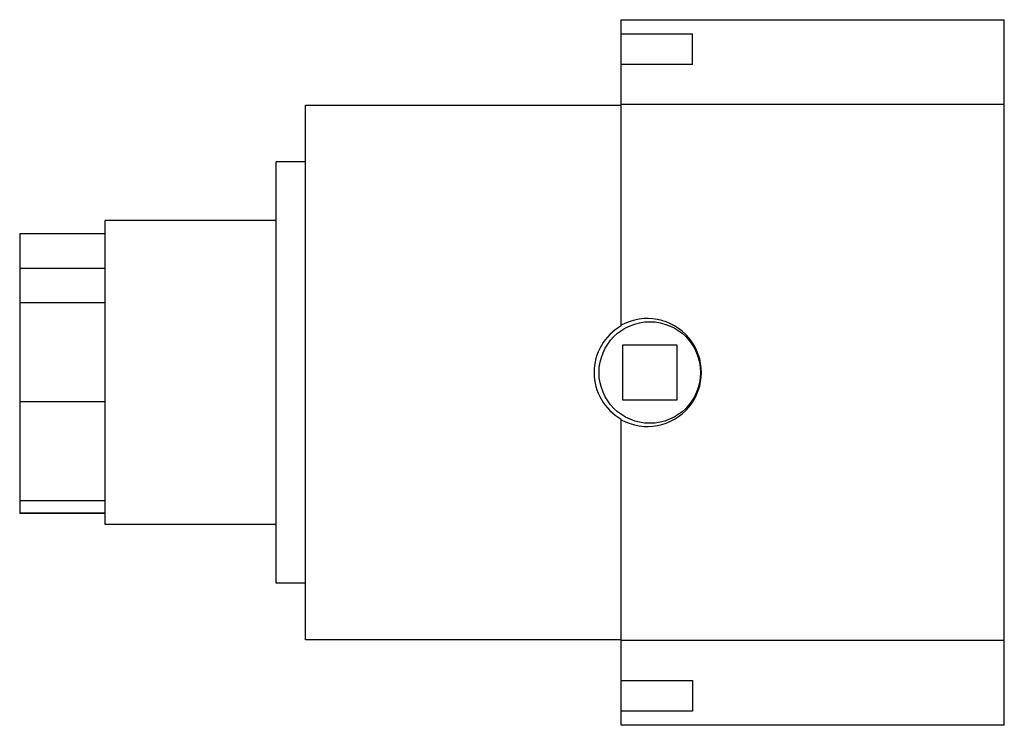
# Model space of a CAD drawing. Header units: millimetres. Extents: x 26 to 211, y 99 to 231.
import ezdxf

# ---------------------------------------------------------------- set-up
doc = ezdxf.new("R2010")
doc.units = ezdxf.units.MM
doc.header["$LTSCALE"] = 21.476155
doc.layers.get('0').update_dxf_attribs({"linetype": 'CONTINUOUS'})

msp = doc.modelspace()

# ---------------------------------------------------------------- linework, layer by layer
at = {"color": 7, "linetype": 'Continuous'}
for p, q in [((138.95, 173.45), (138.95, 230.73)), ((138.95, 230.73), (210.64, 230.73)), ((210.64, 98.73), (210.64, 230.73)), ((138.95, 228.11), (152.25, 228.11)), ((152.25, 222.35), (152.25, 228.11)), ((152.25, 222.35), (138.95, 222.35)), ((79.85, 114.73), (79.85, 214.73)), ((79.85, 214.73), (138.95, 214.73)), ((210.64, 214.89), (138.95, 214.89)), ((74.35, 125.33), (74.35, 204.13)), ((79.85, 204.13), (74.35, 204.13)), ((42.35, 136.28), (42.35, 193.18)), ((74.35, 193.18), (42.35, 193.18)), ((26.35, 190.7), (26.35, 138.33)), ((42.35, 190.7), (26.35, 190.7)), ((42.35, 184.16), (26.35, 184.16)), ((42.35, 177.79), (26.35, 177.79)), ((149.41, 169.86), (139.16, 169.86)), ((139.16, 169.86), (139.16, 159.61)), ((149.41, 159.61), (149.41, 169.86)), ((42.35, 159.23), (26.35, 159.23)), ((139.16, 159.61), (149.41, 159.61)), ((138.95, 98.73), (138.95, 156.01)), ((26.35, 140.79), (42.35, 140.79)), ((42.35, 138.42), (26.35, 138.42)), ((42.35, 138.33), (26.35, 138.33)), ((74.35, 136.28), (42.35, 136.28)), ((79.85, 125.33), (74.35, 125.33)), ((138.95, 114.73), (79.85, 114.73)), ((210.64, 114.58), (138.95, 114.58)), ((138.95, 107.11), (152.25, 107.11)), ((152.25, 107.11), (152.25, 101.35)), ((152.25, 101.35), (138.95, 101.35)), ((210.64, 98.73), (138.95, 98.73))]:
    msp.add_line(p, q, dxfattribs=at)
msp.add_circle((144.29, 164.73), 9.5, dxfattribs=at)
for radius, start, end in [(10, 119.3406, 240.6594), (10.1, 240.9778, 119.0222)]:
    msp.add_arc((143.85, 164.73), radius, start, end, dxfattribs=at)

doc.saveas('drawing.dxf')
